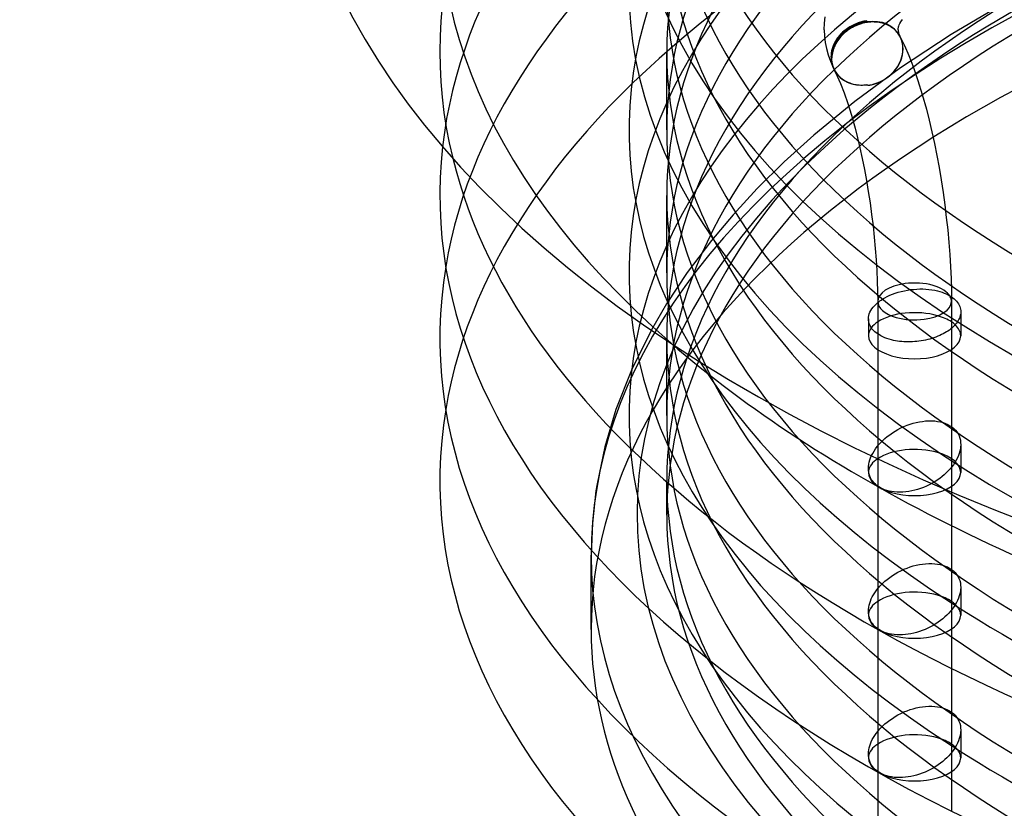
# Model space of a CAD drawing. Header units: millimetres. Extents: x -234 to 234, y -263 to 86.
# Tile 2 of 5: x -234 to -127, y -143 to -58. Entities that reach past the tile are written whole.
import ezdxf

# ---------------------------------------------------------------- set-up
doc = ezdxf.new("R2010")
doc.units = ezdxf.units.MM
doc.layers.add('HIDDEN', color=7, linetype='Continuous')
doc.layers.add('THICK', color=7, linetype='Continuous')

msp = doc.modelspace()

# ---------------------------------------------------------------- linework, layer by layer
at = {"layer": 'HIDDEN'}
for p, q in [((-127.11, -55.71), (-133.16, -59.29)), ((-143.78, -58.28), (-143.93, -58.35)), ((-143.63, -58.2), (-143.78, -58.28)), ((-143.47, -58.13), (-143.63, -58.2)), ((-143.31, -58.07), (-143.47, -58.13)), ((-143.14, -58.01), (-143.31, -58.07)), ((-142.97, -57.96), (-143.14, -58.01)), ((-142.8, -57.91), (-142.97, -57.96)), ((-142.64, -57.87), (-142.8, -57.91)), ((-142.47, -57.84), (-142.64, -57.87)), ((-142.31, -57.82), (-142.47, -57.84)), ((-138.7, -59.56), (-138.71, -59.54)), ((-138.69, -59.57), (-138.7, -59.56)), ((-138.69, -59.58), (-138.69, -59.57)), ((-138.68, -59.59), (-138.69, -59.58)), ((-138.68, -59.61), (-138.68, -59.59)), ((-138.67, -59.62), (-138.68, -59.61)), ((-138.59, -59.79), (-138.67, -59.62)), ((-133.16, -59.29), (-138.66, -62.92)), ((-138.53, -59.96), (-138.59, -59.79)), ((-138.48, -60.13), (-138.53, -59.96)), ((-138.44, -60.31), (-138.48, -60.13)), ((-138.41, -60.5), (-138.44, -60.31)), ((-138.4, -60.68), (-138.41, -60.5)), ((-138.4, -60.86), (-138.4, -60.68)), ((-164, -69.66), (-164, -61.28)), ((-138.6, -61.99), (-138.51, -61.71)), ((-138.51, -61.71), (-138.45, -61.42)), ((-138.45, -61.42), (-138.41, -61.13)), ((-138.41, -61.13), (-138.4, -60.86)), ((-146.06, -62.63), (-146.06, -62.65)), ((-146.06, -62.65), (-146.05, -62.66)), ((-146.05, -62.66), (-146.04, -62.68)), ((-146.04, -62.68), (-146.04, -62.7)), ((-146.04, -62.7), (-146.03, -62.72)), ((-146.03, -62.72), (-146.02, -62.74)), ((-146.02, -62.74), (-146, -62.79)), ((-146, -62.79), (-145.98, -62.85)), ((-145.98, -62.85), (-145.96, -62.9)), ((-145.98, -62.87), (-145.96, -62.9)), ((-145.96, -62.9), (-145.93, -62.96)), ((-145.96, -62.9), (-145.95, -62.93)), ((-145.95, -62.93), (-145.93, -62.96)), ((-145.93, -62.96), (-145.91, -63.01)), ((-145.93, -62.96), (-145.92, -63)), ((-138.66, -62.92), (-143.63, -66.57)), ((-139.18, -63.06), (-139, -62.8)), ((-139, -62.8), (-138.84, -62.53)), ((-138.84, -62.53), (-138.71, -62.26)), ((-138.71, -62.26), (-138.6, -61.99)), ((-145.92, -63), (-145.9, -63.03)), ((-145.91, -63.01), (-145.88, -63.06)), ((-145.9, -63.03), (-145.88, -63.06)), ((-145.88, -63.06), (-145.78, -63.25)), ((-145.78, -63.25), (-145.66, -63.44)), ((-145.66, -63.44), (-145.52, -63.62)), ((-145.52, -63.62), (-145.36, -63.79)), ((-145.36, -63.79), (-145.18, -63.95)), ((-145.18, -63.95), (-145, -64.1)), ((-140.35, -64.13), (-140.08, -63.94)), ((-140.08, -63.94), (-139.82, -63.74)), ((-139.82, -63.74), (-139.59, -63.52)), ((-139.59, -63.52), (-139.38, -63.3)), ((-139.38, -63.3), (-139.18, -63.06)), ((-145, -64.1), (-144.8, -64.24)), ((-144.8, -64.24), (-144.6, -64.36)), ((-144.6, -64.36), (-144.39, -64.46)), ((-144.39, -64.46), (-144.17, -64.56)), ((-144.17, -64.56), (-143.93, -64.64)), ((-143.93, -64.64), (-143.78, -64.68)), ((-143.78, -64.68), (-143.63, -64.71)), ((-143.63, -64.71), (-143.47, -64.74)), ((-143.47, -64.74), (-143.31, -64.76)), ((-143.31, -64.76), (-143.14, -64.77)), ((-143.14, -64.77), (-142.97, -64.78)), ((-142.97, -64.78), (-142.8, -64.78)), ((-142.8, -64.78), (-142.64, -64.77)), ((-142.64, -64.77), (-142.47, -64.76)), ((-142.47, -64.76), (-142.31, -64.74)), ((-142.31, -64.74), (-142.3, -64.75)), ((-142.3, -64.75), (-142.29, -64.76)), ((-142.29, -64.76), (-142.28, -64.76)), ((-142.28, -64.76), (-142.27, -64.76)), ((-142.27, -64.76), (-142.26, -64.77)), ((-142.26, -64.77), (-142.24, -64.77)), ((-142.24, -64.77), (-142.23, -64.77)), ((-142.23, -64.77), (-142.21, -64.77)), ((-142.21, -64.77), (-142.2, -64.78)), ((-142.2, -64.78), (-142.18, -64.78)), ((-142.18, -64.78), (-142.16, -64.78)), ((-142.16, -64.78), (-142.15, -64.78)), ((-142.15, -64.78), (-142.13, -64.78)), ((-142.13, -64.78), (-142.11, -64.78)), ((-142.11, -64.78), (-142.09, -64.78)), ((-142.09, -64.78), (-142.07, -64.78)), ((-142.07, -64.78), (-142.05, -64.78)), ((-142.05, -64.78), (-142.02, -64.78)), ((-142.02, -64.78), (-142, -64.78)), ((-142, -64.78), (-141.98, -64.77)), ((-141.98, -64.77), (-141.95, -64.77)), ((-141.95, -64.77), (-141.93, -64.77)), ((-141.93, -64.77), (-141.9, -64.77)), ((-141.9, -64.77), (-141.88, -64.77)), ((-141.88, -64.77), (-141.85, -64.76)), ((-141.85, -64.76), (-141.82, -64.76)), ((-141.82, -64.76), (-141.51, -64.67)), ((-141.51, -64.67), (-141.2, -64.56)), ((-141.2, -64.56), (-140.9, -64.44)), ((-140.9, -64.44), (-140.62, -64.3)), ((-140.62, -64.3), (-140.35, -64.13)), ((-143.63, -66.57), (-148.07, -70.21)), ((-148.07, -70.21), (-151.29, -73.12)), ((-151.29, -73.12), (-154.2, -76)), ((-164, -85.14), (-164, -76.76)), ((-154.2, -76), (-156.82, -78.85)), ((-156.82, -78.85), (-159.17, -81.64)), ((-159.17, -81.64), (-161.78, -85.12)), ((-161.78, -85.12), (-164.03, -88.52)), ((-139.82, -87.59), (-139.53, -87.47)), ((-139.53, -87.47), (-139.23, -87.36)), ((-139.23, -87.36), (-138.91, -87.26)), ((-138.91, -87.26), (-138.58, -87.17)), ((-138.58, -87.17), (-138.25, -87.1)), ((-138.25, -87.1), (-137.91, -87.03)), ((-137.91, -87.03), (-137.57, -86.98)), ((-137.57, -86.98), (-137.23, -86.95)), ((-137.23, -86.95), (-136.9, -86.92)), ((-136.9, -86.92), (-136.58, -86.91)), ((-136.58, -86.91), (-136.25, -86.91)), ((-136.25, -86.91), (-135.92, -86.93)), ((-135.92, -86.93), (-135.59, -86.96)), ((-135.59, -86.96), (-135.26, -87)), ((-135.26, -87), (-134.94, -87.05)), ((-134.94, -87.05), (-134.64, -87.12)), ((-134.64, -87.12), (-134.39, -87.19)), ((-134.39, -87.19), (-134.15, -87.27)), ((-134.15, -87.27), (-133.92, -87.35)), ((-133.92, -87.35), (-133.7, -87.45)), ((-133.7, -87.45), (-133.5, -87.55)), ((-164.03, -88.52), (-165.67, -91.35)), ((-141.14, -88.38), (-141.02, -88.29)), ((-141.02, -88.29), (-140.9, -88.2)), ((-140.9, -88.2), (-140.77, -88.11)), ((-140.77, -88.11), (-140.63, -88.02)), ((-140.63, -88.02), (-140.5, -87.94)), ((-140.5, -87.94), (-140.36, -87.86)), ((-140.36, -87.86), (-140.1, -87.72)), ((-140.1, -87.72), (-139.82, -87.59)), ((-133.5, -87.55), (-133.32, -87.65)), ((-133.32, -87.65), (-133.14, -87.76)), ((-132.14, -89.39), (-132.14, -91.98)), ((-142.14, -90.16), (-142.14, -91.98)), ((-165.67, -91.35), (-167.83, -95.72)), ((-141.14, -91.79), (-141.14, -105.3)), ((-133.14, -91.18), (-133.14, -112.59)), ((-164, -100.62), (-164, -92.24)), ((-167.83, -95.72), (-169.51, -99.99)), ((-169.51, -99.99), (-170.72, -104.04)), ((-137.28, -101.48), (-136.95, -101.39)), ((-136.95, -101.39), (-136.62, -101.32)), ((-136.62, -101.32), (-136.29, -101.27)), ((-136.29, -101.27), (-135.95, -101.23)), ((-135.95, -101.23), (-135.61, -101.21)), ((-135.61, -101.21), (-135.28, -101.21)), ((-135.28, -101.21), (-134.95, -101.23)), ((-134.95, -101.23), (-134.64, -101.27)), ((-134.64, -101.27), (-134.34, -101.33)), ((-134.34, -101.33), (-134.05, -101.4)), ((-139.55, -102.52), (-139.25, -102.34)), ((-139.25, -102.34), (-138.94, -102.16)), ((-138.94, -102.16), (-138.62, -101.99)), ((-138.62, -101.99), (-138.29, -101.84)), ((-138.29, -101.84), (-137.96, -101.7)), ((-137.96, -101.7), (-137.62, -101.58)), ((-137.62, -101.58), (-137.28, -101.48)), ((-134.05, -101.4), (-133.78, -101.5)), ((-133.78, -101.5), (-133.53, -101.61)), ((-133.53, -101.61), (-133.31, -101.74)), ((-133.31, -101.74), (-133.09, -101.88)), ((-133.09, -101.88), (-132.9, -102.04)), ((-132.9, -102.04), (-132.72, -102.22)), ((-132.72, -102.22), (-132.56, -102.42)), ((-132.56, -102.42), (-132.43, -102.63)), ((-140.8, -103.56), (-140.58, -103.34)), ((-140.58, -103.34), (-140.36, -103.14)), ((-140.36, -103.14), (-140.11, -102.93)), ((-140.11, -102.93), (-139.84, -102.72)), ((-139.84, -102.72), (-139.55, -102.52)), ((-132.43, -102.63), (-132.32, -102.85)), ((-132.32, -102.85), (-132.24, -103.08)), ((-132.24, -103.08), (-132.18, -103.31)), ((-132.18, -103.31), (-132.15, -103.55)), ((-170.72, -104.04), (-171.55, -108.03)), ((-141.68, -104.74), (-141.53, -104.49)), ((-141.53, -104.49), (-141.37, -104.25)), ((-141.37, -104.25), (-141.19, -104.01)), ((-141.19, -104.01), (-141, -103.78)), ((-141, -103.78), (-140.8, -103.56)), ((-132.23, -104.5), (-132.3, -104.75)), ((-132.18, -104.26), (-132.23, -104.5)), ((-132.15, -104.03), (-132.18, -104.26)), ((-132.15, -103.55), (-132.14, -103.8)), ((-132.14, -103.8), (-132.15, -104.03)), ((-132.14, -103.79), (-132.14, -106.82)), ((-141.8, -104.98), (-141.68, -104.74)), ((-132.62, -105.49), (-132.76, -105.73)), ((-132.49, -105.24), (-132.62, -105.49)), ((-132.38, -104.99), (-132.49, -105.24)), ((-132.3, -104.75), (-132.38, -104.99)), ((-142.14, -106.38), (-142.14, -106.82)), ((-133.49, -106.65), (-133.7, -106.86)), ((-133.29, -106.43), (-133.49, -106.65)), ((-133.1, -106.21), (-133.29, -106.43)), ((-132.92, -105.97), (-133.1, -106.21)), ((-132.76, -105.73), (-132.92, -105.97)), ((-164, -111.46), (-164, -107.72)), ((-134.68, -107.64), (-134.96, -107.82)), ((-134.42, -107.46), (-134.68, -107.64)), ((-134.16, -107.26), (-134.42, -107.46)), ((-133.92, -107.06), (-134.16, -107.26)), ((-133.7, -106.86), (-133.92, -107.06)), ((-171.68, -108.8), (-172.07, -112.3)), ((-171.55, -108.03), (-171.68, -108.8)), ((-141.14, -108.3), (-141.14, -108.35)), ((-134.96, -107.82), (-135.25, -107.99)), ((-172.07, -112.3), (-172.2, -115.79)), ((-172.2, -123.84), (-172.2, -115.79)), ((-138.62, -117.47), (-138.29, -117.32)), ((-138.29, -117.32), (-137.96, -117.18)), ((-137.96, -117.18), (-137.62, -117.06)), ((-137.62, -117.06), (-137.28, -116.96)), ((-137.28, -116.96), (-136.95, -116.87)), ((-136.95, -116.87), (-136.62, -116.8)), ((-136.62, -116.8), (-136.29, -116.75)), ((-136.29, -116.75), (-135.95, -116.71)), ((-135.95, -116.71), (-135.61, -116.69)), ((-135.61, -116.69), (-135.28, -116.69)), ((-135.28, -116.69), (-134.95, -116.71)), ((-134.95, -116.71), (-134.64, -116.75)), ((-134.64, -116.75), (-134.35, -116.8)), ((-134.35, -116.8), (-134.07, -116.88)), ((-134.07, -116.88), (-133.81, -116.97)), ((-133.81, -116.97), (-133.57, -117.07)), ((-133.57, -117.07), (-133.35, -117.19)), ((-133.35, -117.19), (-133.14, -117.33)), ((-140.36, -118.62), (-140.11, -118.41)), ((-140.11, -118.41), (-139.84, -118.2)), ((-139.84, -118.2), (-139.55, -118.01)), ((-139.55, -118.01), (-139.25, -117.82)), ((-139.25, -117.82), (-138.94, -117.64)), ((-138.94, -117.64), (-138.62, -117.47)), ((-141.14, -119.42), (-141.02, -119.28)), ((-141.02, -119.28), (-140.89, -119.14)), ((-140.89, -119.14), (-140.77, -119)), ((-140.77, -119), (-140.63, -118.87)), ((-140.63, -118.87), (-140.5, -118.74)), ((-140.5, -118.74), (-140.36, -118.62)), ((-132.14, -119.27), (-132.14, -122.3)), ((-142.14, -121.86), (-142.14, -122.3)), ((-133.14, -121.73), (-133.14, -128.07)), ((-141.14, -123.78), (-141.14, -123.83)), ((-136.95, -132.35), (-136.62, -132.28)), ((-136.62, -132.28), (-136.29, -132.23)), ((-136.29, -132.23), (-135.95, -132.19)), ((-135.95, -132.19), (-135.61, -132.17)), ((-135.61, -132.17), (-135.28, -132.17)), ((-135.28, -132.17), (-134.95, -132.19)), ((-134.95, -132.19), (-134.64, -132.23)), ((-134.64, -132.23), (-134.35, -132.28)), ((-134.35, -132.28), (-134.07, -132.36)), ((-139.55, -133.49), (-139.25, -133.3)), ((-139.25, -133.3), (-138.94, -133.12)), ((-138.94, -133.12), (-138.62, -132.95)), ((-138.62, -132.95), (-138.29, -132.8)), ((-138.29, -132.8), (-137.96, -132.66)), ((-137.96, -132.66), (-137.62, -132.54)), ((-137.62, -132.54), (-137.28, -132.44)), ((-137.28, -132.44), (-136.95, -132.35)), ((-134.07, -132.36), (-133.81, -132.45)), ((-133.81, -132.45), (-133.57, -132.55)), ((-133.57, -132.55), (-133.35, -132.67)), ((-133.35, -132.67), (-133.14, -132.81)), ((-140.77, -134.49), (-140.63, -134.35)), ((-140.63, -134.35), (-140.5, -134.22)), ((-140.5, -134.22), (-140.36, -134.1)), ((-140.36, -134.1), (-140.11, -133.89)), ((-140.11, -133.89), (-139.84, -133.68)), ((-139.84, -133.68), (-139.55, -133.49)), ((-141.14, -134.9), (-141.02, -134.76)), ((-141.02, -134.76), (-140.89, -134.62)), ((-140.89, -134.62), (-140.77, -134.49)), ((-132.14, -134.75), (-132.14, -137.78)), ((-142.14, -137.34), (-142.14, -137.78)), ((-133.14, -137.21), (-133.14, -143.55)), ((-141.14, -139.26), (-141.14, -139.31))]:
    msp.add_line(p, q, dxfattribs=at)
for start, end in [(26.2671, 26.8248), (199.8458, 202.9228)]:
    msp.add_arc((-142.26, -61.38), 4, start, end, dxfattribs=at)
for centre, major_axis, ratio, start_param, end_param in [((0, -45.8), (188.6, 0), 0.5, 1.047198, 3.662691), ((0, -38.7), (168.1, 0), 0.5, 1.047198, 4.18879), ((0, -54.18), (168.1, 0), 0.5, 1.047198, 4.18879), ((0, -61.28), (188.6, 0), 0.5, 1.047198, 3.263312), ((0, -61.28), (-164, 0), 0.5, -2.094395, -0.000001), ((0, -69.66), (168.1, 0), 0.5, 1.047198, 3.798284), ((0, -76.76), (188.6, 0), 0.5, 1.047198, 3.085527), ((0, -69.66), (164, 0), 0.5, 1.047198, 3.141591), ((0, -76.76), (-164, 0), 0.5, -2.094395, -0.000001), ((0, -85.14), (168.1, 0), 0.5, 1.047198, 3.798284), ((0, -92.24), (188.6, 0), 0.5, 1.047198, 3.059421), ((0, -85.14), (164, 0), 0.5, 1.047198, 3.141591), ((0, -92.24), (-164, 0), 0.5, -2.094395, -0.000001), ((0, -100.62), (168.1, 0), 0.5, 1.047198, 3.798284), ((0, -107.72), (188.6, 0), 0.5, 1.047198, 3.059421), ((0, -100.62), (164, 0), 0.5, 1.047198, 3.141591), ((0, -111.46), (167.2, 0), 0.5, -0.523599, 2.617994), ((0, -115.79), (-172.2, 0), 0.5, -2.094395, -0.523599), ((0, -107.72), (-164, 0), 0.5, -2.094395, -0.000001), ((0, -111.46), (-164, 0), 0.5, -2.094395, -0.000001), ((0, -30.96), (-164, 0), 0.5, -0.000001, 1.047198), ((0, -123.84), (-172.2, 0), 0.5, -2.094395, 0.000002), ((0, -38.7), (164, 0), 0.5, 3.141591, 4.18879), ((0, -45.8), (-164, 0), 0.5, -0.000001, 1.047198), ((0, -54.18), (164, 0), 0.5, 3.141591, 4.18879), ((-142.31, -61.28), (-3.52, -1.89), 0.836516, -1.560947, -0.078945), ((-142.26, -61.38), (-3.53, -1.89), 0.836516, 2.720037, 3.14145), ((-142.25, -61.38), (3.53, 1.89), 0.836516, -0.421429, -0.084338), ((0, -61.28), (-164, 0), 0.5, -0.000001, 1.047198), ((-142.25, -61.38), (3.53, 1.89), 0.836516, -1.880758, -0.421429), ((-142.31, -61.28), (-3.52, -1.89), 0.836516, -0.078945, 0.718088), ((-142.31, -61.28), (-3.53, -1.89), 0.836516, -0.000018, 1.149367), ((-142.31, -61.28), (-3.53, -1.89), 0.836516, 1.149367, 1.150884), ((0, -111.46), (167.2, 0), 0.5, 2.617994, 4.18879), ((0, -69.66), (164, 0), 0.5, 3.141591, 4.18879), ((0, -115.79), (-172.2, 0), 0.5, -0.523599, 0.867663), ((0, -76.76), (-164, 0), 0.5, -0.000001, 1.047198), ((0, -85.14), (164, 0), 0.5, 3.141591, 4.18879), ((-137.14, -88.26), (4, 0), 0.5, 1.832596, 3.141592), ((-137.14, -88.26), (4, 0), 0.5, 1.047198, 1.832596), ((-137.14, -88.26), (4, 0), 0.5, 0.261799, 1.047198), ((-137.14, -88.26), (4, 0), 0.5, -0.000017, 0.261799), ((-137.14, -91.98), (5, 0), 0.5, 1.047198, 2.49809), ((-137.14, -91.98), (5, 0), 0.5, 0.643501, 1.047198), ((-137.14, -91.98), (5, 0), 0.5, 2.789989, 3.141624), ((-137.14, -91.98), (5, 0), 0.5, 0.000031, 0.493905), ((0, -92.24), (-164, 0), 0.5, -0.000001, 1.047198), ((-137.14, -91.98), (5, 0), 0.5, -3.141561, -2.094395), ((-137.14, -91.98), (5, 0), 0.5, -2.094395, 0.000031), ((0, -100.62), (164, 0), 0.5, 3.141591, 4.18879), ((-137.14, -106.82), (5, 0), 0.5, 1.047198, 2.49809), ((-137.14, -106.82), (5, 0), 0.5, 0.000031, 1.047198), ((-137.14, -106.82), (5, 0), 0.5, 3.069406, 3.141624), ((0, -107.72), (-164, 0), 0.5, -0.000001, 1.047198), ((-137.14, -106.82), (5, 0), 0.5, -3.141561, -2.094395), ((-137.14, -106.82), (5, 0), 0.5, -2.094395, 0.000031), ((0, -111.46), (-164, 0), 0.5, -0.000001, 1.047198), ((-137.14, -122.3), (5, 0), 0.5, 1.047198, 2.49809), ((-137.14, -122.3), (5, 0), 0.5, 0.643501, 1.047198), ((0, -69.66), (168.1, 0), 0.5, -2.481275, -2.094395), ((-137.14, -122.3), (5, 0), 0.5, 0.000031, 0.484729), ((-137.14, -122.3), (5, 0), 0.5, 3.069406, 3.141624), ((-137.14, -122.3), (5, 0), 0.5, -3.141561, -2.094395), ((-137.14, -122.3), (5, 0), 0.5, -2.094395, 0.000031), ((0, -123.84), (-172.2, 0), 0.5, 0.000002, 0.454862), ((-137.14, -137.78), (5, 0), 0.5, 1.047198, 2.49809), ((-137.14, -137.78), (5, 0), 0.5, 0.643501, 1.047198), ((-137.14, -137.78), (5, 0), 0.5, 0.000031, 0.484729), ((-137.14, -137.78), (5, 0), 0.5, 3.069406, 3.141624), ((0, -85.14), (168.1, 0), 0.5, -2.481275, -2.094395), ((-137.14, -137.78), (5, 0), 0.5, -3.141561, -2.094395), ((-137.14, -137.78), (5, 0), 0.5, -2.094395, 0.000031)]:
    msp.add_ellipse(centre, major_axis=major_axis, ratio=ratio, start_param=start_param, end_param=end_param, dxfattribs=at)
at = {"layer": 'THICK'}
for p, q in [((-146.9, -58.08), (-146.82, -57.37)), ((-146.93, -58.79), (-146.9, -58.08)), ((-144.37, -58.61), (-144.57, -58.75)), ((-144.42, -58.76), (-144.26, -58.64)), ((-144.15, -58.48), (-144.37, -58.61)), ((-144.26, -58.64), (-144.09, -58.54)), ((-144.04, -58.62), (-144.2, -58.73)), ((-143.93, -58.35), (-144.15, -58.48)), ((-144.09, -58.54), (-143.93, -58.44)), ((-143.87, -58.53), (-144.04, -58.62)), ((-143.93, -58.44), (-143.75, -58.35)), ((-143.7, -58.44), (-143.87, -58.53)), ((-143.75, -58.35), (-143.57, -58.26)), ((-143.52, -58.35), (-143.7, -58.44)), ((-143.57, -58.26), (-143.38, -58.18)), ((-143.33, -58.27), (-143.52, -58.35)), ((-143.38, -58.18), (-143.19, -58.11)), ((-143.14, -58.2), (-143.33, -58.27)), ((-143.19, -58.11), (-143, -58.04)), ((-142.94, -58.14), (-143.14, -58.2)), ((-143, -58.04), (-142.8, -57.99)), ((-142.74, -58.08), (-142.94, -58.14)), ((-142.8, -57.99), (-142.61, -57.94)), ((-142.55, -58.04), (-142.74, -58.08)), ((-142.61, -57.94), (-142.42, -57.91)), ((-142.36, -58), (-142.55, -58.04)), ((-142.42, -57.91), (-142.41, -57.9)), ((-142.41, -57.91), (-142.42, -57.91)), ((-142.41, -57.9), (-142.39, -57.9)), ((-142.4, -57.91), (-142.41, -57.91)), ((-142.41, -57.91), (-142.41, -57.91)), ((-142.39, -57.91), (-142.4, -57.91)), ((-142.39, -57.9), (-142.38, -57.89)), ((-142.38, -57.9), (-142.39, -57.9)), ((-142.39, -57.9), (-142.39, -57.91)), ((-142.38, -57.89), (-142.37, -57.88)), ((-142.37, -57.9), (-142.38, -57.9)), ((-142.37, -57.88), (-142.36, -57.88)), ((-142.36, -57.9), (-142.37, -57.9)), ((-142.37, -57.9), (-142.37, -57.9)), ((-142.36, -57.88), (-142.35, -57.87)), ((-142.35, -57.9), (-142.36, -57.9)), ((-142.36, -57.9), (-142.36, -57.9)), ((-142.34, -58), (-142.36, -58)), ((-142.35, -57.87), (-142.34, -57.87)), ((-142.34, -57.9), (-142.35, -57.9)), ((-142.34, -57.87), (-142.34, -57.86)), ((-142.34, -57.86), (-142.33, -57.86)), ((-142.33, -57.9), (-142.34, -57.9)), ((-142.34, -57.9), (-142.34, -57.9)), ((-142.32, -58), (-142.34, -58)), ((-142.33, -57.86), (-142.32, -57.85)), ((-142.32, -57.9), (-142.33, -57.9)), ((-142.32, -57.85), (-142.31, -57.84)), ((-142.32, -57.85), (-142.32, -57.85)), ((-142.31, -57.9), (-142.32, -57.9)), ((-142.32, -57.9), (-142.32, -57.9)), ((-142.29, -57.99), (-142.32, -58)), ((-142.31, -57.83), (-142.31, -57.82)), ((-142.31, -57.82), (-142.31, -57.82)), ((-142.31, -57.82), (-142.31, -57.82)), ((-142.31, -57.82), (-142.31, -57.82)), ((-142.31, -57.82), (-142.31, -57.82)), ((-142.31, -57.82), (-142.31, -57.82)), ((-142.31, -57.82), (-142.31, -57.82)), ((-142.31, -57.83), (-142.31, -57.83)), ((-142.31, -57.83), (-142.31, -57.83)), ((-142.31, -57.83), (-142.31, -57.83)), ((-142.31, -57.84), (-142.31, -57.83)), ((-142.31, -57.84), (-142.31, -57.84)), ((-142.3, -57.9), (-142.31, -57.9)), ((-142.31, -57.9), (-142.31, -57.9)), ((-142.29, -57.9), (-142.3, -57.9)), ((-142.28, -57.91), (-142.29, -57.9)), ((-142.29, -57.9), (-142.29, -57.9)), ((-142.27, -57.99), (-142.29, -57.99)), ((-142.27, -57.91), (-142.28, -57.91)), ((-142.26, -57.91), (-142.27, -57.91)), ((-142.27, -57.91), (-142.27, -57.91)), ((-142.25, -57.99), (-142.27, -57.99)), ((-142.26, -57.91), (-142.26, -57.91)), ((-142.26, -57.91), (-142.26, -57.91)), ((-142.26, -57.91), (-142.26, -57.91)), ((-142.26, -57.91), (-142.26, -57.91)), ((-142.26, -57.91), (-142.26, -57.91)), ((-142.26, -57.91), (-142.26, -57.91)), ((-142.26, -57.91), (-142.26, -57.91)), ((-142.26, -57.91), (-142.26, -57.91)), ((-142.26, -57.91), (-142.26, -57.91)), ((-142.26, -57.91), (-142.26, -57.91)), ((-142.26, -57.91), (-142.26, -57.91)), ((-142.23, -57.98), (-142.25, -57.99)), ((-142.06, -57.96), (-142.23, -57.98)), ((-141.88, -57.95), (-142.06, -57.96)), ((-141.7, -57.94), (-141.88, -57.95)), ((-141.52, -57.95), (-141.7, -57.94)), ((-141.34, -57.95), (-141.52, -57.95)), ((-141.17, -57.97), (-141.34, -57.95)), ((-140.99, -58), (-141.17, -57.97)), ((-140.82, -58.03), (-140.99, -58)), ((-140.66, -58.07), (-140.82, -58.03)), ((-140.51, -58.11), (-140.66, -58.07)), ((-140.36, -58.16), (-140.51, -58.11)), ((-140.2, -58.22), (-140.36, -58.16)), ((-140.05, -58.28), (-140.2, -58.22)), ((-139.91, -58.36), (-140.05, -58.28)), ((-139.76, -58.44), (-139.91, -58.36)), ((-139.63, -58.53), (-139.76, -58.44)), ((-139.5, -58.62), (-139.63, -58.53)), ((-139.37, -58.72), (-139.5, -58.62)), ((-138.93, -58.71), (-138.92, -58.62)), ((-138.92, -58.62), (-138.9, -58.53)), ((-138.9, -58.53), (-138.87, -58.42)), ((-138.87, -58.42), (-138.86, -58.38)), ((-138.86, -58.38), (-138.81, -58.26)), ((-138.81, -58.26), (-138.74, -58.12)), ((-138.74, -58.12), (-138.63, -57.92)), ((-138.63, -57.92), (-138.46, -57.68)), ((-146.93, -58.79), (-146.91, -59.47)), ((-146.91, -59.47), (-146.83, -60.15)), ((-145.45, -59.61), (-145.59, -59.81)), ((-145.51, -59.89), (-145.4, -59.74)), ((-145.29, -59.42), (-145.45, -59.61)), ((-145.4, -59.74), (-145.29, -59.59)), ((-145.24, -59.66), (-145.36, -59.8)), ((-145.12, -59.23), (-145.29, -59.42)), ((-145.29, -59.59), (-145.16, -59.44)), ((-145.12, -59.51), (-145.24, -59.66)), ((-145.16, -59.44), (-145.03, -59.29)), ((-144.94, -59.06), (-145.12, -59.23)), ((-144.98, -59.37), (-145.12, -59.51)), ((-145.03, -59.29), (-144.89, -59.15)), ((-144.84, -59.23), (-144.98, -59.37)), ((-144.76, -58.9), (-144.94, -59.06)), ((-144.89, -59.15), (-144.74, -59.01)), ((-144.69, -59.09), (-144.84, -59.23)), ((-144.57, -58.75), (-144.76, -58.9)), ((-144.74, -59.01), (-144.58, -58.88)), ((-144.53, -58.96), (-144.69, -59.09)), ((-144.58, -58.88), (-144.42, -58.76)), ((-144.37, -58.84), (-144.53, -58.96)), ((-144.2, -58.73), (-144.37, -58.84)), ((-139.26, -58.82), (-139.37, -58.72)), ((-139.15, -58.93), (-139.26, -58.82)), ((-139.05, -59.04), (-139.15, -58.93)), ((-138.96, -59.15), (-139.05, -59.04)), ((-138.87, -59.28), (-138.96, -59.15)), ((-138.93, -58.79), (-138.93, -58.71)), ((-138.93, -58.79), (-138.93, -58.87)), ((-138.93, -58.87), (-138.92, -58.95)), ((-138.92, -58.95), (-138.9, -59.05)), ((-138.9, -59.05), (-138.87, -59.16)), ((-138.87, -59.16), (-138.82, -59.29)), ((-138.78, -59.41), (-138.87, -59.28)), ((-138.82, -59.29), (-138.74, -59.46)), ((-138.71, -59.54), (-138.78, -59.41)), ((-138.74, -59.46), (-138.73, -59.49)), ((-138.7, -59.55), (-138.23, -60.51)), ((-146.83, -60.15), (-146.7, -60.83)), ((-146.7, -60.83), (-146.51, -61.52)), ((-146, -60.63), (-146.07, -60.85)), ((-145.92, -60.42), (-146, -60.63)), ((-145.99, -60.92), (-145.93, -60.75)), ((-145.91, -60.79), (-145.96, -60.96)), ((-145.93, -60.75), (-145.87, -60.57)), ((-145.82, -60.21), (-145.92, -60.42)), ((-145.84, -60.62), (-145.91, -60.79)), ((-145.87, -60.57), (-145.79, -60.39)), ((-145.76, -60.45), (-145.84, -60.62)), ((-145.71, -60.01), (-145.82, -60.21)), ((-145.79, -60.39), (-145.7, -60.22)), ((-145.67, -60.28), (-145.76, -60.45)), ((-145.59, -59.81), (-145.71, -60.01)), ((-145.7, -60.22), (-145.61, -60.05)), ((-145.57, -60.11), (-145.67, -60.28)), ((-145.61, -60.05), (-145.51, -59.89)), ((-145.47, -59.95), (-145.57, -60.11)), ((-145.36, -59.8), (-145.47, -59.95)), ((-138.23, -60.51), (-137.77, -61.58)), ((-146.51, -61.52), (-146.27, -62.2)), ((-146.19, -61.52), (-146.2, -61.74)), ((-146.2, -61.74), (-146.19, -61.88)), ((-146.17, -61.3), (-146.19, -61.52)), ((-146.19, -61.88), (-146.18, -62.03)), ((-146.13, -61.08), (-146.17, -61.3)), ((-146.07, -60.85), (-146.13, -61.08)), ((-146.13, -61.81), (-146.12, -61.63)), ((-146.12, -61.82), (-146.13, -61.81)), ((-146.12, -61.63), (-146.1, -61.45)), ((-146.11, -61.65), (-146.12, -61.82)), ((-146.09, -61.47), (-146.11, -61.65)), ((-146.1, -61.45), (-146.07, -61.27)), ((-146.05, -61.3), (-146.09, -61.47)), ((-146.07, -61.27), (-146.04, -61.09)), ((-146.01, -61.13), (-146.05, -61.3)), ((-146.04, -61.09), (-145.99, -60.92)), ((-145.96, -60.96), (-146.01, -61.13)), ((-137.77, -61.58), (-137.26, -62.87)), ((-146.27, -62.2), (-145.98, -62.87)), ((-146.18, -62.03), (-146.16, -62.18)), ((-146.16, -62.18), (-146.14, -62.33)), ((-146.14, -62.33), (-146.1, -62.48)), ((-146.1, -62.48), (-146.06, -62.63)), ((-137.26, -62.87), (-136.78, -64.28)), ((-145.84, -63.17), (-145.52, -63.81)), ((-145.52, -63.81), (-145.16, -64.63)), ((-145.16, -64.63), (-144.78, -65.62)), ((-136.78, -64.28), (-136.31, -65.8)), ((-144.78, -65.62), (-144.38, -66.77)), ((-136.31, -65.8), (-135.86, -67.41)), ((-144.38, -66.77), (-143.98, -68.05)), ((-143.98, -68.05), (-143.59, -69.45)), ((-135.86, -67.41), (-135.55, -68.61)), ((-135.55, -68.61), (-135.26, -69.85)), ((-143.59, -69.45), (-143.33, -70.51)), ((-135.26, -69.85), (-134.99, -71.12)), ((-143.33, -70.51), (-143.07, -71.61)), ((-134.99, -71.12), (-134.73, -72.42)), ((-143.07, -71.61), (-142.82, -72.75)), ((-134.73, -72.42), (-134.48, -73.74)), ((-142.82, -72.75), (-142.58, -73.93)), ((-142.58, -73.93), (-142.36, -75.13)), ((-134.48, -73.74), (-134.26, -75.08)), ((-142.36, -75.13), (-142.16, -76.35)), ((-134.26, -75.08), (-134.05, -76.43)), ((-142.16, -76.35), (-141.97, -77.58)), ((-134.05, -76.43), (-133.87, -77.79)), ((-141.97, -77.58), (-141.8, -78.82)), ((-133.87, -77.79), (-133.7, -79.15)), ((-141.8, -78.82), (-141.64, -80.07)), ((-133.7, -79.15), (-133.55, -80.5)), ((-141.64, -80.07), (-141.51, -81.3)), ((-133.55, -80.5), (-133.43, -81.85)), ((-141.51, -81.3), (-141.4, -82.53)), ((-133.43, -81.85), (-133.32, -83.18)), ((-141.4, -82.53), (-141.3, -83.74)), ((-133.32, -83.18), (-133.24, -84.49)), ((-141.3, -83.74), (-141.23, -84.92)), ((-141.23, -84.92), (-141.18, -86.07)), ((-133.24, -84.49), (-133.18, -85.78)), ((-141.18, -86.07), (-141.15, -87.19)), ((-133.18, -85.78), (-133.15, -87.04)), ((-141.15, -87.19), (-141.14, -88.26)), ((-133.15, -87.04), (-133.14, -88.26)), ((-141.49, -88.72), (-141.32, -88.55)), ((-141.32, -88.55), (-141.14, -88.38)), ((-141.14, -88.26), (-141.14, -91.79)), ((-133.14, -87.76), (-132.99, -87.87)), ((-133.14, -88.26), (-133.14, -91.18)), ((-132.99, -87.87), (-132.84, -87.99)), ((-132.84, -87.99), (-132.71, -88.11)), ((-132.71, -88.11), (-132.59, -88.24)), ((-132.59, -88.24), (-132.49, -88.38)), ((-132.49, -88.38), (-132.39, -88.52)), ((-132.39, -88.52), (-132.31, -88.66)), ((-142.1, -89.8), (-142.05, -89.62)), ((-142.05, -89.62), (-141.98, -89.44)), ((-141.98, -89.44), (-141.89, -89.26)), ((-141.89, -89.26), (-141.78, -89.07)), ((-141.78, -89.07), (-141.64, -88.89)), ((-141.64, -88.89), (-141.49, -88.72)), ((-132.31, -88.66), (-132.25, -88.8)), ((-132.25, -88.8), (-132.2, -88.95)), ((-132.2, -88.95), (-132.17, -89.1)), ((-132.17, -89.1), (-132.14, -89.25)), ((-132.14, -89.53), (-132.16, -89.66)), ((-132.14, -89.25), (-132.14, -89.39)), ((-132.14, -89.39), (-132.14, -89.53)), ((-142.14, -90.16), (-142.13, -89.98)), ((-142.13, -90.32), (-142.14, -90.16)), ((-142.13, -89.98), (-142.1, -89.8)), ((-142.11, -90.48), (-142.13, -90.32)), ((-142.06, -90.64), (-142.11, -90.48)), ((-142, -90.8), (-142.06, -90.64)), ((-132.59, -90.61), (-132.69, -90.74)), ((-132.49, -90.48), (-132.59, -90.61)), ((-132.41, -90.34), (-132.49, -90.48)), ((-132.34, -90.2), (-132.41, -90.34)), ((-132.27, -90.07), (-132.34, -90.2)), ((-132.22, -89.93), (-132.27, -90.07)), ((-132.19, -89.79), (-132.22, -89.93)), ((-132.16, -89.66), (-132.19, -89.79)), ((-141.93, -90.96), (-142, -90.8)), ((-141.83, -91.11), (-141.93, -90.96)), ((-141.73, -91.26), (-141.83, -91.11)), ((-141.6, -91.4), (-141.73, -91.26)), ((-141.46, -91.54), (-141.6, -91.4)), ((-141.31, -91.66), (-141.46, -91.54)), ((-141.14, -91.79), (-141.31, -91.66)), ((-140.96, -91.9), (-141.14, -91.79)), ((-134.03, -91.77), (-134.22, -91.86)), ((-133.85, -91.67), (-134.03, -91.77)), ((-133.68, -91.57), (-133.85, -91.67)), ((-133.52, -91.47), (-133.68, -91.57)), ((-133.36, -91.36), (-133.52, -91.47)), ((-133.21, -91.24), (-133.36, -91.36)), ((-133.07, -91.12), (-133.21, -91.24)), ((-132.94, -91), (-133.07, -91.12)), ((-132.81, -90.87), (-132.94, -91)), ((-132.69, -90.74), (-132.81, -90.87)), ((-140.78, -92), (-140.96, -91.9)), ((-140.57, -92.1), (-140.78, -92)), ((-140.36, -92.2), (-140.57, -92.1)), ((-140.13, -92.28), (-140.36, -92.2)), ((-139.89, -92.36), (-140.13, -92.28)), ((-139.64, -92.43), (-139.89, -92.36)), ((-139.42, -92.48), (-139.64, -92.43)), ((-139.21, -92.52), (-139.42, -92.48)), ((-138.98, -92.56), (-139.21, -92.52)), ((-138.76, -92.59), (-138.98, -92.56)), ((-138.52, -92.61), (-138.76, -92.59)), ((-138.29, -92.63), (-138.52, -92.61)), ((-138.06, -92.64), (-138.29, -92.63)), ((-137.83, -92.64), (-138.06, -92.64)), ((-137.59, -92.64), (-137.83, -92.64)), ((-137.36, -92.63), (-137.59, -92.64)), ((-137.13, -92.62), (-137.36, -92.63)), ((-136.9, -92.6), (-137.13, -92.62)), ((-136.67, -92.57), (-136.9, -92.6)), ((-136.43, -92.54), (-136.67, -92.57)), ((-136.19, -92.5), (-136.43, -92.54)), ((-135.96, -92.45), (-136.19, -92.5)), ((-135.72, -92.4), (-135.96, -92.45)), ((-135.49, -92.34), (-135.72, -92.4)), ((-135.27, -92.27), (-135.49, -92.34)), ((-135.05, -92.2), (-135.27, -92.27)), ((-134.83, -92.12), (-135.05, -92.2)), ((-134.62, -92.04), (-134.83, -92.12)), ((-134.42, -91.96), (-134.62, -92.04)), ((-134.22, -91.86), (-134.42, -91.96)), ((-142.05, -105.69), (-141.99, -105.46)), ((-141.99, -105.46), (-141.9, -105.22)), ((-141.9, -105.22), (-141.8, -104.98)), ((-141.14, -105.3), (-141.14, -108.3)), ((-142.14, -106.37), (-142.13, -106.15)), ((-142.13, -106.59), (-142.14, -106.37)), ((-142.13, -106.15), (-142.1, -105.92)), ((-142.1, -106.8), (-142.13, -106.59)), ((-142.1, -105.92), (-142.05, -105.69)), ((-142.06, -107.01), (-142.1, -106.8)), ((-141.99, -107.21), (-142.06, -107.01)), ((-141.91, -107.41), (-141.99, -107.21)), ((-141.8, -107.6), (-141.91, -107.41)), ((-141.68, -107.77), (-141.8, -107.6)), ((-141.54, -107.94), (-141.68, -107.77)), ((-141.39, -108.1), (-141.54, -107.94)), ((-141.22, -108.24), (-141.39, -108.1)), ((-141.03, -108.37), (-141.22, -108.24)), ((-141.14, -108.35), (-141.14, -123.78)), ((-140.84, -108.49), (-141.03, -108.37)), ((-140.63, -108.59), (-140.84, -108.49)), ((-140.4, -108.69), (-140.63, -108.59)), ((-140.16, -108.77), (-140.4, -108.69)), ((-139.9, -108.83), (-140.16, -108.77)), ((-139.64, -108.89), (-139.9, -108.83)), ((-137.44, -108.81), (-137.76, -108.87)), ((-137.13, -108.74), (-137.44, -108.81)), ((-136.81, -108.65), (-137.13, -108.74)), ((-136.49, -108.54), (-136.81, -108.65)), ((-136.18, -108.43), (-136.49, -108.54)), ((-135.86, -108.29), (-136.18, -108.43)), ((-135.55, -108.15), (-135.86, -108.29)), ((-135.25, -107.99), (-135.55, -108.15)), ((-139.34, -108.93), (-139.64, -108.89)), ((-139.03, -108.95), (-139.34, -108.93)), ((-138.72, -108.95), (-139.03, -108.95)), ((-138.4, -108.94), (-138.72, -108.95)), ((-138.08, -108.91), (-138.4, -108.94)), ((-137.76, -108.87), (-138.08, -108.91)), ((-133.14, -112.59), (-133.14, -121.73)), ((-133.14, -117.33), (-132.93, -117.49)), ((-132.93, -117.49), (-132.75, -117.67)), ((-132.75, -117.67), (-132.59, -117.87)), ((-132.59, -117.87), (-132.45, -118.08)), ((-132.45, -118.08), (-132.33, -118.3)), ((-132.33, -118.3), (-132.25, -118.54)), ((-141.31, -119.64), (-141.14, -119.42)), ((-132.25, -118.54), (-132.18, -118.78)), ((-132.18, -118.78), (-132.15, -119.03)), ((-132.15, -119.5), (-132.18, -119.73)), ((-132.15, -119.03), (-132.14, -119.28)), ((-132.14, -119.28), (-132.15, -119.5)), ((-141.93, -120.76), (-141.83, -120.54)), ((-141.83, -120.54), (-141.73, -120.31)), ((-141.73, -120.31), (-141.6, -120.08)), ((-141.6, -120.08), (-141.46, -119.86)), ((-141.46, -119.86), (-141.31, -119.64)), ((-132.37, -120.45), (-132.48, -120.69)), ((-132.29, -120.2), (-132.37, -120.45)), ((-132.22, -119.97), (-132.29, -120.2)), ((-132.18, -119.73), (-132.22, -119.97)), ((-142.14, -121.85), (-142.13, -121.64)), ((-142.13, -121.64), (-142.1, -121.43)), ((-142.1, -121.43), (-142.06, -121.21)), ((-142.06, -121.21), (-142, -120.99)), ((-142, -120.99), (-141.93, -120.76)), ((-133.06, -121.63), (-133.24, -121.86)), ((-132.89, -121.4), (-133.06, -121.63)), ((-132.74, -121.17), (-132.89, -121.4)), ((-132.6, -120.93), (-132.74, -121.17)), ((-132.48, -120.69), (-132.6, -120.93)), ((-142.13, -122.07), (-142.14, -121.85)), ((-142.1, -122.28), (-142.13, -122.07)), ((-142.06, -122.49), (-142.1, -122.28)), ((-141.99, -122.69), (-142.06, -122.49)), ((-141.91, -122.89), (-141.99, -122.69)), ((-134.08, -122.68), (-134.32, -122.87)), ((-133.85, -122.48), (-134.08, -122.68)), ((-133.64, -122.28), (-133.85, -122.48)), ((-133.44, -122.08), (-133.64, -122.28)), ((-133.24, -121.86), (-133.44, -122.08)), ((-141.8, -123.08), (-141.91, -122.89)), ((-141.68, -123.25), (-141.8, -123.08)), ((-141.54, -123.42), (-141.68, -123.25)), ((-141.39, -123.58), (-141.54, -123.42)), ((-141.22, -123.72), (-141.39, -123.58)), ((-141.03, -123.85), (-141.22, -123.72)), ((-135.71, -123.7), (-136.01, -123.84)), ((-135.41, -123.56), (-135.71, -123.7)), ((-135.13, -123.4), (-135.41, -123.56)), ((-134.85, -123.23), (-135.13, -123.4)), ((-134.58, -123.05), (-134.85, -123.23)), ((-134.32, -122.87), (-134.58, -123.05)), ((-141.14, -123.83), (-141.14, -139.26)), ((-140.84, -123.97), (-141.03, -123.85)), ((-140.63, -124.07), (-140.84, -123.97)), ((-140.4, -124.17), (-140.63, -124.07)), ((-140.16, -124.25), (-140.4, -124.17)), ((-139.9, -124.31), (-140.16, -124.25)), ((-139.64, -124.37), (-139.9, -124.31)), ((-139.35, -124.4), (-139.64, -124.37)), ((-139.06, -124.43), (-139.35, -124.4)), ((-138.75, -124.43), (-139.06, -124.43)), ((-138.45, -124.42), (-138.75, -124.43)), ((-138.14, -124.4), (-138.45, -124.42)), ((-137.83, -124.36), (-138.14, -124.4)), ((-137.53, -124.31), (-137.83, -124.36)), ((-137.23, -124.24), (-137.53, -124.31)), ((-136.92, -124.16), (-137.23, -124.24)), ((-136.62, -124.07), (-136.92, -124.16)), ((-136.31, -123.96), (-136.62, -124.07)), ((-136.01, -123.84), (-136.31, -123.96)), ((-133.14, -128.07), (-133.14, -137.21)), ((-133.14, -132.81), (-132.93, -132.97)), ((-132.93, -132.97), (-132.75, -133.15)), ((-132.75, -133.15), (-132.59, -133.35)), ((-132.59, -133.35), (-132.45, -133.56)), ((-132.45, -133.56), (-132.33, -133.78)), ((-132.33, -133.78), (-132.25, -134.02)), ((-132.25, -134.02), (-132.18, -134.26)), ((-132.18, -134.26), (-132.15, -134.51)), ((-141.6, -135.56), (-141.46, -135.34)), ((-141.46, -135.34), (-141.31, -135.12)), ((-141.31, -135.12), (-141.14, -134.9)), ((-132.22, -135.45), (-132.29, -135.68)), ((-132.18, -135.21), (-132.22, -135.45)), ((-132.15, -134.98), (-132.18, -135.21)), ((-132.15, -134.51), (-132.14, -134.76)), ((-132.14, -134.76), (-132.15, -134.98)), ((-142.06, -136.69), (-142, -136.47)), ((-142, -136.47), (-141.93, -136.24)), ((-141.93, -136.24), (-141.83, -136.02)), ((-141.83, -136.02), (-141.73, -135.79)), ((-141.73, -135.79), (-141.6, -135.56)), ((-132.6, -136.41), (-132.74, -136.65)), ((-132.48, -136.17), (-132.6, -136.41)), ((-132.37, -135.93), (-132.48, -136.17)), ((-132.29, -135.68), (-132.37, -135.93)), ((-142.14, -137.33), (-142.13, -137.12)), ((-142.13, -137.55), (-142.14, -137.33)), ((-142.13, -137.12), (-142.1, -136.91)), ((-142.1, -137.76), (-142.13, -137.55)), ((-142.1, -136.91), (-142.06, -136.69)), ((-133.44, -137.56), (-133.64, -137.76)), ((-133.24, -137.34), (-133.44, -137.56)), ((-133.06, -137.11), (-133.24, -137.34)), ((-132.89, -136.88), (-133.06, -137.11)), ((-132.74, -136.65), (-132.89, -136.88)), ((-142.06, -137.97), (-142.1, -137.76)), ((-141.99, -138.17), (-142.06, -137.97)), ((-141.91, -138.37), (-141.99, -138.17)), ((-141.8, -138.56), (-141.91, -138.37)), ((-141.68, -138.74), (-141.8, -138.56)), ((-141.54, -138.9), (-141.68, -138.74)), ((-134.85, -138.71), (-135.13, -138.88)), ((-134.58, -138.53), (-134.85, -138.71)), ((-134.32, -138.35), (-134.58, -138.53)), ((-134.08, -138.16), (-134.32, -138.35)), ((-133.85, -137.96), (-134.08, -138.16)), ((-133.64, -137.76), (-133.85, -137.96)), ((-141.39, -139.06), (-141.54, -138.9)), ((-141.22, -139.2), (-141.39, -139.06)), ((-141.03, -139.33), (-141.22, -139.2)), ((-141.14, -139.31), (-141.14, -154.74)), ((-140.84, -139.45), (-141.03, -139.33)), ((-140.63, -139.55), (-140.84, -139.45)), ((-140.4, -139.65), (-140.63, -139.55)), ((-140.16, -139.73), (-140.4, -139.65)), ((-139.9, -139.79), (-140.16, -139.73)), ((-139.64, -139.85), (-139.9, -139.79)), ((-137.53, -139.79), (-137.83, -139.84)), ((-137.23, -139.72), (-137.53, -139.79)), ((-136.92, -139.64), (-137.23, -139.72)), ((-136.62, -139.55), (-136.92, -139.64)), ((-136.31, -139.44), (-136.62, -139.55)), ((-136.01, -139.32), (-136.31, -139.44)), ((-135.71, -139.18), (-136.01, -139.32)), ((-135.41, -139.04), (-135.71, -139.18)), ((-135.13, -138.88), (-135.41, -139.04)), ((-139.35, -139.89), (-139.64, -139.85)), ((-139.06, -139.91), (-139.35, -139.89)), ((-138.75, -139.91), (-139.06, -139.91)), ((-138.45, -139.9), (-138.75, -139.91)), ((-138.14, -139.88), (-138.45, -139.9)), ((-137.83, -139.84), (-138.14, -139.88))]:
    msp.add_line(p, q, dxfattribs=at)
msp.add_arc((-142.26, -61.38), 4, 26.8248, 28.1799, dxfattribs=at)
for centre, major_axis, ratio, start_param, end_param in [((0, -30.96), (205, 0), 0.5, 1.047198, 4.18879), ((-142.31, -61.28), (-3.53, -1.89), 0.836516, -1.992225, -0.000018), ((-142.31, -61.28), (-3.53, -1.89), 0.836516, -1.993742, -1.992225), ((-142.25, -61.38), (3.53, 1.89), 0.836516, 0.000028, 1.150757), ((-142.26, -61.38), (-3.53, -1.89), 0.836516, 3.14145, 4.28957), ((-142.25, -61.38), (3.53, 1.89), 0.836516, -0.084338, 0.000028), ((0, -76.76), (188.6, 0), 0.5, 3.085527, 4.18879), ((0, -61.28), (188.6, 0), 0.5, -3.019874, -2.094395), ((0, -92.24), (188.6, 0), 0.5, 3.059421, 4.18879), ((-137.14, -88.26), (4, 0), 0.5, 3.141592, 4.18879), ((-137.14, -88.26), (4, 0), 0.5, -1.308997, -0.000017), ((-137.14, -91.98), (5, 0), 0.5, 2.49809, 2.789989), ((-137.14, -88.26), (4, 0), 0.5, -2.094395, -1.308997), ((-137.14, -91.98), (5, 0), 0.5, 0.493905, 0.643501), ((0, -45.8), (188.6, 0), 0.5, -2.620494, -2.094395), ((0, -107.72), (188.6, 0), 0.5, 3.059421, 4.18879), ((-137.14, -106.82), (5, 0), 0.5, 2.49809, 3.069406), ((-137.14, -122.3), (5, 0), 0.5, 2.49809, 3.069406), ((-137.14, -122.3), (5, 0), 0.5, 0.484729, 0.643501), ((0, -69.66), (168.1, 0), 0.5, -2.484901, -2.481275), ((-137.14, -137.78), (5, 0), 0.5, 2.49809, 3.069406), ((-137.14, -137.78), (5, 0), 0.5, 0.484729, 0.643501), ((0, -85.14), (168.1, 0), 0.5, -2.484901, -2.481275)]:
    msp.add_ellipse(centre, major_axis=major_axis, ratio=ratio, start_param=start_param, end_param=end_param, dxfattribs=at)

doc.saveas('drawing.dxf')
